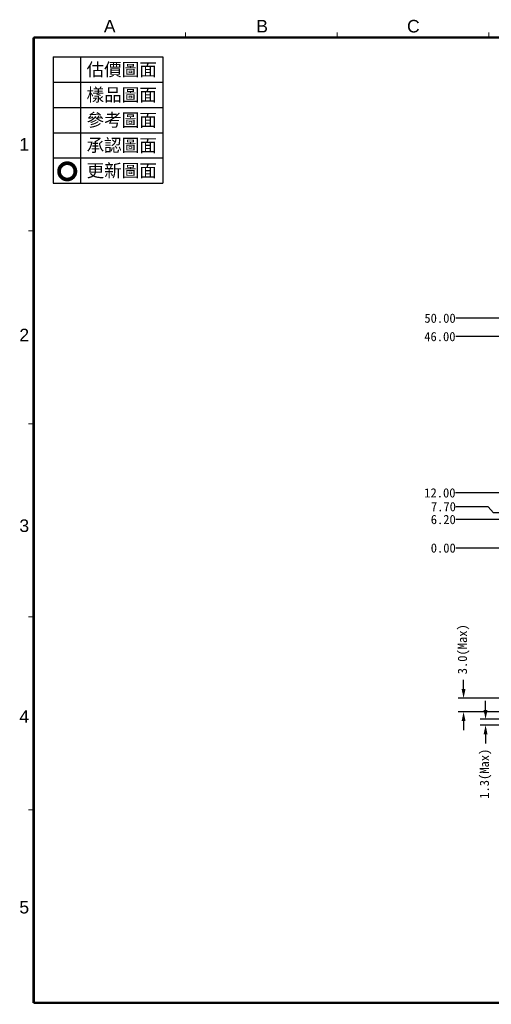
# Model space of a CAD drawing. Header units: millimetres. Extents: x -102 to 199, y -68 to 147.
# Tile 1 of 256: x -102 to 0, y -68 to 147. Entities that reach past the tile are written whole.
import ezdxf

# ---------------------------------------------------------------- set-up
doc = ezdxf.new("R2010")
doc.units = ezdxf.units.MM
doc.header["$LTSCALE"] = 16.335
doc.header["$PDSIZE"] = 0.01
doc.layers.get('0').update_dxf_attribs({"linetype": 'CONTINUOUS'})
doc.layers.get('DEFPOINTS').update_dxf_attribs({"linetype": 'CONTINUOUS'})
for name, color, linetype in [('D', 7, 'CONTINUOUS'), ('E195BKPP172500R_DXF_FORMAT', 7, 'CONTINUOUS'), ('E195BKPP172500R_DXF_TABLE', 7, 'CONTINUOUS'), ('E195BKPP172500R_DXF_TEXT', 7, 'CONTINUOUS'), ('FORM', 7, 'CONTINUOUS')]:
    doc.layers.add(name, color=color, linetype=linetype)
doc.styles.get("Standard").update_dxf_attribs({"font": 'kaiu.ttf'})
doc.styles.add('TEXTSTYLE_3', font='arial.ttf')
doc.dimstyles.get("Standard").update_dxf_attribs({"dimtxt": 2, "dimasz": 3.5, "dimexe": 0.18, "dimexo": 0.0625, "dimgap": 0.09, "dimtad": 1, "dimdsep": 46, "dimtxsty": 'Standard', "dimblk": '_FILLED', "dimblk1": '_FILLED', "dimblk2": '_FILLED', "dimcen": 0.09, "dimadec": 0, "dimazin": 0, "dimtol": 1, "dimtp": 0.01, "dimtm": 0.01, "dimtfac": 1, "dimtofl": 0, "dimtmove": 0, "dimatfit": 3, "dimldrblk": '_FILLED', "dimfxl": 0, "dimtolj": 1, "dimarcsym": 0})

# ---------------------------------------------------------------- blocks, each defined once
blk = doc.blocks.new('TABLE_BL2', base_point=(16.14, 192.07))
at = {"layer": 'E195BKPP172500R_DXF_TABLE', "color": 7, "linetype": 'Continuous'}
for p, q in [((4.22, 205.82), (28.07, 205.82)), ((4.22, 205.82), (4.22, 178.32)), ((10.22, 205.82), (10.22, 178.32)), ((28.07, 205.82), (28.07, 178.32)), ((4.22, 200.32), (28.07, 200.32)), ((4.22, 194.82), (28.07, 194.82)), ((4.22, 189.32), (28.07, 189.32)), ((4.22, 183.82), (28.07, 183.82)), ((4.22, 178.32), (28.07, 178.32))]:
    blk.add_line(p, q, dxfattribs=at)
at = {"layer": 'E195BKPP172500R_DXF_TABLE', "color": 7, "linetype": 'Continuous', "char_height": 2.8, "width": 23.7736, "attachment_point": 2, "line_spacing_factor": 0.9}
for s, insert in [('估價圖面', (19.14, 204.47)), ('樣品圖面', (19.14, 198.97)), ('參考圖面', (19.14, 193.47)), ('承認圖面', (19.14, 187.97)), ('更新圖面', (19.14, 182.47))]:
    blk.add_mtext(s, dxfattribs=dict(at, insert=insert))
blk = doc.blocks.new('*D4')
at = {"layer": 'D', "color": 0, "lineweight": -2}
for p, q in [((-0.39, 40.66), (-7.39, 40.66)), ((0.75, 39.37), (-0.39, 40.66)), ((6.95, 39.37), (0.75, 39.37))]:
    blk.add_line(p, q, dxfattribs=at)
at = {"layer": 'DEFPOINTS', "color": 0}
for p in [(-7.39, 40.66), (7.75, 39.37), (7.75, 31.67)]:
    blk.add_point(p, dxfattribs=at)
at = {"layer": 'D', "color": 0, "lineweight": 5, "insert": (-10.11, 40.66), "char_height": 2, "attachment_point": 5}
blk.add_mtext('\\A1;7.70', dxfattribs=at)
blk = doc.blocks.new('_FILLED')
at = {"color": 0, "linetype": 'ByBlock'}
blk.add_solid([(0, 0), (-1, 0.214), (-1, -0.214)], dxfattribs=at)
blk = doc.blocks.new('*D5')
at = {"layer": 'D', "color": 0, "lineweight": -2}
blk.add_line((6.95, 31.67), (-7.43, 31.67), dxfattribs=at)
at = {"layer": 'DEFPOINTS', "color": 0}
for p in [(-7.43, 31.67), (7.75, 31.67), (7.75, 31.67)]:
    blk.add_point(p, dxfattribs=at)
at = {"layer": 'D', "color": 0, "lineweight": 5, "insert": (-10.15, 31.67), "char_height": 2, "attachment_point": 5}
blk.add_mtext('\\A1;0.00', dxfattribs=at)
blk = doc.blocks.new('*D6')
at = {"layer": 'D', "color": 0, "lineweight": -2}
blk.add_line((6.95, 37.87), (-7.43, 37.87), dxfattribs=at)
at = {"layer": 'DEFPOINTS', "color": 0}
for p in [(-7.43, 37.87), (7.75, 37.87), (7.75, 31.67)]:
    blk.add_point(p, dxfattribs=at)
at = {"layer": 'D', "color": 0, "lineweight": 5, "insert": (-10.15, 37.87), "char_height": 2, "attachment_point": 5}
blk.add_mtext('\\A1;6.20', dxfattribs=at)
blk = doc.blocks.new('*D7')
at = {"layer": 'D', "color": 0, "lineweight": -2}
blk.add_line((10.95, 43.67), (-7.5, 43.67), dxfattribs=at)
at = {"layer": 'DEFPOINTS', "color": 0}
for p in [(-7.5, 43.67), (11.75, 43.67), (7.75, 31.67)]:
    blk.add_point(p, dxfattribs=at)
at = {"layer": 'D', "color": 0, "lineweight": 5, "insert": (-10.88, 43.67), "char_height": 2, "attachment_point": 5}
blk.add_mtext('\\A1;12.00', dxfattribs=at)
blk = doc.blocks.new('*D8')
at = {"layer": 'D', "color": 0, "lineweight": -2}
blk.add_line((10.95, 77.67), (-7.42, 77.67), dxfattribs=at)
at = {"layer": 'DEFPOINTS', "color": 0}
for p in [(-7.42, 77.67), (11.75, 77.67), (7.75, 31.67)]:
    blk.add_point(p, dxfattribs=at)
at = {"layer": 'D', "color": 0, "lineweight": 5, "insert": (-10.88, 77.67), "char_height": 2, "attachment_point": 5}
blk.add_mtext('\\A1;46.00', dxfattribs=at)
blk = doc.blocks.new('*D9')
at = {"layer": 'D', "color": 0, "lineweight": -2}
blk.add_line((6.95, 81.67), (-7.42, 81.67), dxfattribs=at)
at = {"layer": 'DEFPOINTS', "color": 0}
for p in [(-7.42, 81.67), (7.75, 81.67), (7.75, 31.67)]:
    blk.add_point(p, dxfattribs=at)
at = {"layer": 'D', "color": 0, "lineweight": 5, "insert": (-10.85, 81.67), "char_height": 2, "attachment_point": 5}
blk.add_mtext('\\A1;50.00', dxfattribs=at)
blk = doc.blocks.new('*D15')
at = {"layer": 'D', "color": 0, "lineweight": -2}
for p, q in [((-5.73, 1.03), (-5.73, 3.03)), ((10.95, -0.97), (-6.93, -0.97)), ((6.95, -3.97), (-6.93, -3.97)), ((-5.73, -5.97), (-5.73, -7.97))]:
    blk.add_line(p, q, dxfattribs=at)
at = {"layer": 'DEFPOINTS', "color": 0}
for p in [(-5.73, -0.97), (11.75, -0.97), (7.75, -3.97)]:
    blk.add_point(p, dxfattribs=at)
at = {"layer": 'D', "color": 0, "lineweight": -2, "xscale": 2, "yscale": 2, "zscale": 2}
for p, rotation in [((-5.73, -0.97), 270), ((-5.73, -3.97), 90)]:
    blk.add_blockref('_FILLED', p, dxfattribs=dict(at, rotation=rotation))
at = {"layer": 'D', "color": 0, "lineweight": 5, "insert": (-5.73, 9.66), "char_height": 2, "attachment_point": 5, "rotation": 90}
blk.add_mtext('\\A1;3.0(Max)', dxfattribs=at)
blk = doc.blocks.new('*D16')
at = {"layer": 'D', "color": 0, "lineweight": -2}
for p, q in [((-0.95, -3.54), (-0.95, -1.54)), ((6.95, -5.54), (-2.15, -5.54)), ((10.95, -6.84), (-2.15, -6.84)), ((-0.95, -8.84), (-0.95, -10.84))]:
    blk.add_line(p, q, dxfattribs=at)
at = {"layer": 'DEFPOINTS', "color": 0}
for p in [(7.75, -5.54), (-0.95, -6.84), (11.75, -6.84)]:
    blk.add_point(p, dxfattribs=at)
at = {"layer": 'D', "color": 0, "lineweight": -2, "xscale": 2, "yscale": 2, "zscale": 2}
for p, rotation in [((-0.95, -5.54), 270), ((-0.95, -6.84), 90)]:
    blk.add_blockref('_FILLED', p, dxfattribs=dict(at, rotation=rotation))
at = {"layer": 'D', "color": 0, "lineweight": 5, "insert": (-0.95, -17.42), "char_height": 2, "attachment_point": 5, "rotation": 90}
blk.add_mtext('\\A1;1.3(Max)', dxfattribs=at)

msp = doc.modelspace()

# ---------------------------------------------------------------- linework, layer by layer
at = {"color": 7, "linetype": 'Continuous', "lineweight": 5, "const_width": 0.5}
msp.add_lwpolyline([(197.796, -67.281), (-99.204, -67.281)], dxfattribs=at)
at = {"layer": 'E195BKPP172500R_DXF_FORMAT', "color": 7, "linetype": 'Continuous', "lineweight": 5}
for p, q in [((-99.204, -67.281), (-99.204, 142.719)), ((-99.204, 142.719), (197.796, 142.719)), ((-99.204, -67.281), (197.796, -67.281))]:
    msp.add_line(p, q, dxfattribs=at)
at = {"layer": 'FORM', "color": 7, "linetype": 'Continuous', "lineweight": 5}
for p, q in [((-66.204, 143.81), (-66.204, 142.719)), ((-33.204, 143.81), (-33.204, 142.719)), ((-0.204, 143.81), (-0.204, 142.719)), ((-100.296, 100.719), (-99.204, 100.719)), ((-100.296, 58.719), (-99.204, 58.719)), ((-100.296, 16.719), (-99.204, 16.719)), ((-100.296, -25.281), (-99.204, -25.281))]:
    msp.add_line(p, q, dxfattribs=at)
for points, const_width in [([(-99.204, 142.719), (-99.204, -67.281)], 0.6), ([(197.796, 142.719), (-99.204, 142.719)], 0.5)]:
    msp.add_lwpolyline(points, dxfattribs=dict(at, const_width=const_width))
at = {"layer": 'FORM', "color": 7, "linetype": 'Continuous', "lineweight": 5, "const_width": 0.819}
msp.add_lwpolyline([(-93.681, 113.634, 1), (-90.132, 113.634, 1)], format="xyb", close=True, dxfattribs=at)

# ---------------------------------------------------------------- block references
at = {"lineweight": 5}
msp.add_blockref('TABLE_BL2', (-83.063, 124.791), dxfattribs=at)

# ---------------------------------------------------------------- texts
at = {"layer": 'E195BKPP172500R_DXF_TEXT', "color": 7, "linetype": 'Continuous', "lineweight": 5, "char_height": 2.73, "attachment_point": 1, "line_spacing_factor": 0.9, "style": 'TEXTSTYLE_3'}
for s, insert, width in [('A', (-83.937, 146.576), 2.53697), ('B', (-50.805, 146.576), 2.53697), ('C', (-18.025, 146.576), 2.75007), ('1', (-102.311, 120.887), 2.12091), ('2', (-102.311, 79.394), 2.12091), ('3', (-102.311, 37.902), 2.12091), ('4', (-102.311, -3.591), 2.12091), ('5', (-102.311, -45.084), 2.12091)]:
    msp.add_mtext(s, dxfattribs=dict(at, insert=insert, width=width))

# ---------------------------------------------------------------- dimensions: what is measured, and where the dimension line sits
at = {"layer": 'D', "lineweight": 5}
for feature_location, offset, origin, picture, middle in [((7.753, 81.665), (-15.171, 0), (7.753, 31.665), '*D9', (-10.85, 81.665)), ((11.753, 77.665), (-19.171, 0), (7.753, 31.665), '*D8', (-10.884, 77.665)), ((11.753, 43.665), (-19.256, 0), (7.753, 31.665), '*D7', (-10.881, 43.665)), ((7.753, 39.365), (-15.148, 1.296), (7.753, 31.665), '*D4', (-10.115, 40.661)), ((7.753, 37.865), (-15.186, 0), (7.753, 31.665), '*D6', (-10.153, 37.865)), ((7.752828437, 31.665243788), (-15.185608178, 0), (7.752828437, 31.665243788), '*D5', (-10.152613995, 31.665243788))]:
    dim = msp.add_ordinate_dim(feature_location=feature_location, offset=offset, dtype=0, origin=origin, dimstyle='Standard', override={"dimexe": 1.2, "dimexo": 0.8, "dimtad": 0, "dimtih": 1, "dimtoh": 1, "dimzin": 0, "dimcen": 2.673, "dimtol": 0, "dimtzin": 0}, dxfattribs=at)
    dim.commit()
    dim.dimension.update_dxf_attribs({"geometry": picture, "text_midpoint": middle})
for base, p1, p2, text, picture, middle in [((-5.734, -0.974), (7.753, -3.974), (11.753, -0.974), '3.0(Max)', '*D15', (-5.734, 9.663)), ((-0.949, -6.844), (7.753, -5.544), (11.753, -6.844), '1.3(Max)', '*D16', (-0.949, -17.42))]:
    dim = msp.add_linear_dim(base=base, p1=p1, p2=p2, angle=90, text=text, dimstyle='Standard', override={"dimasz": 2, "dimexe": 1.2, "dimexo": 0.8, "dimgap": 1.2, "dimtad": 0, "dimzin": 0, "dimcen": 2.673, "dimtol": 0, "dimtzin": 0}, dxfattribs=at)
    dim.commit()
    dim.dimension.update_dxf_attribs({"geometry": picture, "text_midpoint": middle})

doc.saveas('drawing.dxf')
